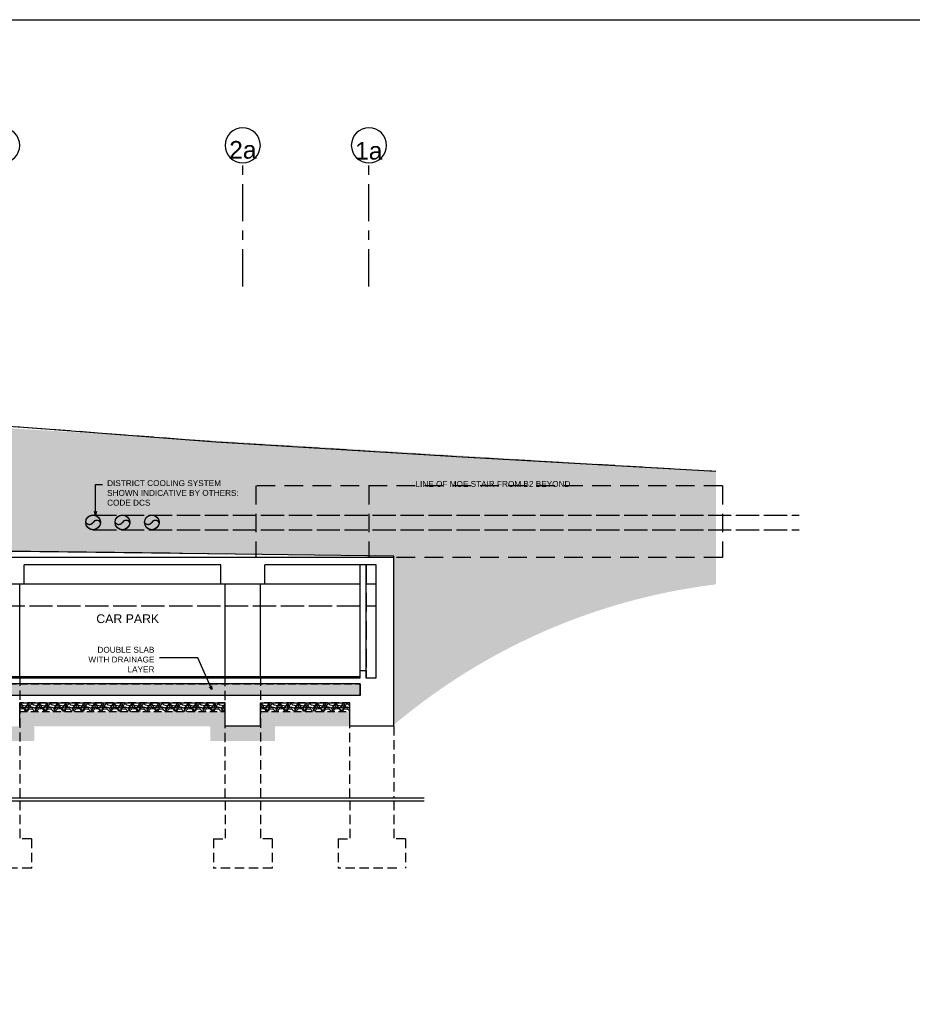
# Model space of a CAD drawing. Header units: millimetres. Extents: x 113048 to 489828, y -130780 to 23393.
# Tile 47 of 98: x 186175 to 216591, y -48362 to -14805. Entities that reach past the tile are written whole.
import ezdxf

# ---------------------------------------------------------------- set-up
doc = ezdxf.new("R2010")
doc.units = ezdxf.units.MM
doc.header["$LTSCALE"] = 100
for name, pattern in [('DASHDOT', [1, 0.5, -0.25, 0, -0.25]), ('Grid Line', [22.225, 12.7, -3.175, 3.175, -3.175]), ('Hidden', [9.525, 6.35, -3.175]), ('HIDDEN2', [4.7625, 3.175, -1.5875])]:
    doc.linetypes.add(name, pattern=pattern)
for name, color, linetype in [('+C-160', 160, 'Hidden'), ('DLN020__', 6, 'DASHDOT'), ('DLN040__', 7, 'Continuous'), ('DLN210__', 7, 'Continuous'), ('DLN270__', 1, 'Continuous'), ('DLN280__', 3, 'Continuous'), ('DLN600__DCS Indicative', 1, 'Continuous'), ('HATCH', 8, 'Continuous'), ('INTWALL', 7, 'Continuous'), ('LEVEL', 7, 'Continuous')]:
    doc.layers.add(name, color=color, linetype=linetype)
doc.styles.add('Swis721tBT', font='swissl.ttf')
doc.styles.add('SWISS MD BT', font='swiss.ttf')
doc.dimstyles.new('INTDIM', dxfattribs={"dimtxt": 200, "dimasz": 125, "dimexe": 100, "dimexo": 150, "dimgap": 80, "dimtad": 1, "dimdec": 0, "dimzin": 9, "dimdsep": 46, "dimtxsty": 'Swis721tBT', "dimblk": 'OPEN30', "dimcen": -125, "dimclrd": 256, "dimclre": 256, "dimclrt": 2, "dimaunit": 1, "dimadec": 1, "dimazin": 0, "dimtfac": 0.444444, "dimtdec": 0, "dimtix": 1, "dimtmove": 2, "dimatfit": 3, "dimldrblk": 'OPEN30', "dimfxl": 0, "dimtolj": 1, "dimlwd": -1, "dimlwe": -1, "dimarcsym": 0})

# ---------------------------------------------------------------- blocks, each defined once
blk = doc.blocks.new('Grid - Bubble - 4mm-251209-Black Box Lvl _0_00_G_F- Kahlen')
at = {"layer": 'DLN020__', "linetype": 'Continuous'}
blk.add_circle((0, 0), 4, dxfattribs=at)
blk = doc.blocks.new('A$C7ADD2EDD')
at = {"layer": 'DLN600__DCS Indicative'}
h = blk.add_hatch(color=256, dxfattribs=at)
h.dxf.hatch_style = 1
h.paths.add_polyline_path([(-210, -518, 0.53234), (-23, -353, -0.53234), (165, -188, 1)])
blk.add_circle((-23, -353), 250, dxfattribs=at)
for centre, start, end in [((127, -333), 75.2939, 187.4065), ((-172, -372), 255.2939, 7.4065)]:
    blk.add_arc(centre, 151, start, end, dxfattribs=at)
blk = doc.blocks.new('_Open30')
at = {"color": 0, "linetype": 'ByBlock', "lineweight": -2}
for p, q in [((-1, 0.27), (0, 0)), ((0, 0), (-1, -0.27)), ((0, 0), (-1, 0))]:
    blk.add_line(p, q, dxfattribs=at)
blk = doc.blocks.new('A$C713849A3')
at = {"layer": '+C-160'}
h = blk.add_hatch(color=256, dxfattribs=at)
h.dxf.hatch_style = 1
h.paths.add_polyline_path([(-69255, 65842, 0.53234), (-69505, 65842, -0.53234), (-69755, 65842, 1)])
h = blk.add_hatch(color=256, dxfattribs=at)
h.dxf.hatch_style = 1
h.paths.add_polyline_path([(-68255, 65842, 0.53234), (-68505, 65842, -0.53234), (-68755, 65842, 1)])
h = blk.add_hatch(color=256, dxfattribs=at)
h.dxf.hatch_style = 1
h.paths.add_polyline_path([(-67255, 65842, 0.53234), (-67505, 65842, -0.53234), (-67755, 65842, 1)])
h = blk.add_hatch(dxfattribs=at)
h.set_pattern_fill('AR-SAND', color=256, scale=2, angle=179.6498)
h.set_pattern_definition([(78.5, (-223155.47, 60541.73), (-66.631913, 71.77354), [0, -77.216, 0, -86.36, 0, -82.55]), (48.5, (-223155.47, 60541.73), (-26.20401, 167.18172), [0, -41.656, 0, -69.596, 0, -26.67]), (8.5, (-223202.63, 60500.73), (119.20533, 104.00447), [0, -25.4, 0, -91.44, 0, -119.38]), (358.5, (-223202.63, 60500.73), (86.00171, 133.837), [0, -12.7, 0, -59.944, 0, -68.58])])
h.paths.add_polyline_path([(-60405, 59942), (-107806, 59942), (-107806, 60342), (-60405, 60342)])
h = blk.add_hatch(dxfattribs=at)
h.set_pattern_fill('GRAVEL', color=256, scale=25, angle=-180)
h.set_pattern_definition([(48.012788, (-80941.41, 484871.167), (5080.0000004, 5714.9999997), [85.4304, -8457.6209]), (4.969741, (-80884.26, 484934.667), (-7619.999997, -635.0000362), [146.6012, -14513.5122]), (312.510447, (-80738.21, 484947.367), (-6350.0000027, 6984.9999975), [103.3704, -10233.6807]), (87.273689, (-80490.56, 485106.117), (-635.0000012, -12700), [133.5011, -13216.6094]), (112.833654, (-80484.21, 485239.467), (3175.0000003, -7619.9999999), [130.9084, -12959.9519]), (177.273689, (-80535.01, 485360.117), (12700, -635.0000012), [133.5011, -13216.6094]), (217.6942405, (-80668.36, 485366.467), (8254.9999996, 6350.0000005), [176.5484, -17478.2788]), (252.2553284, (-80808.06, 485258.517), (-4445.0000011, -13969.9999997), [166.6799, -16501.31415]), (301.429566, (-80858.86, 485099.767), (5080.0000008, -8254.9999995), [133.95325, -13261.3864]), (355.236358, (-80789.01, 484985.467), (-6985, 635.000001), [152.9283, -7493.4842]), (42.397438, (-80636.61, 484972.767), (7619.9999997, 6985.0000003), [197.7695, -19579.1931]), (318.814075, (-81119.21, 485112.467), (4445, -3810), [67.5011, -6682.6415]), (351.469234, (-81068.41, 485068.017), (-8255.0000002, 1269.9999985), [128.4205, -12713.65975]), (45, (-80941.4, 485048.97), (-5e-09, 635), [89.8023, -808.2233]), (23.19859, (-80896.96, 484972.77), (-3175, -1270), [48.3603, -4787.6556]), (111.80141, (-80852.51, 484991.82), (635, -1905), [68.3914, -3351.18825]), (210.963757, (-80877.91, 485055.32), (-1905, -1270), [111.0799, -3591.5745]), (341.56505, (-80973.16, 484998.17), (-1270, 635), [80.3218, -1927.7245]), (196.38954, (-80484.21, 484991.817), (-6350, -1905), [112.522, -11139.7067]), (250.346176, (-80592.16, 484960.067), (2540, 6985), [94.3997, -9345.5539]), (113.19859, (-80973.16, 484871.17), (1270, -3175), [96.72, -4739.2959]), (163.61046, (-81011.26, 484960.067), (6350, -1904.9999995), [112.522, -11139.7067]), (159.443955, (-80484.21, 485385.52), (3175, -1270), [108.5088, -5316.9336]), (114.775141, (-80585.81, 485423.617), (3175.000004, -6984.9999983), [90.918, -9000.8983]), (246.80141, (-80979.51, 485506.17), (-1270, -3175), [96.72, -4739.2959]), (197.354025, (-81017.61, 485417.267), (8254.9999998, 2540.0000006), [106.4457, -10538.094]), (249.443955, (-80668.36, 485506.17), (1270, 3175), [54.2544, -5371.188]), (281.309932, (-80941.41, 485506.17), (635, -2540), [32.37865, -3205.4987]), (345.963757, (-80935.06, 485474.42), (-1905, 635), [130.9084, -2487.26365]), (6.009006, (-80808.06, 485442.667), (-6350, -635.0000004), [121.31675, -12010.3412]), (123.690068, (-80877.91, 485112.47), (635, -1270), [91.581, -2197.9441]), (173.1572266, (-80928.71, 485188.667), (-10795.0000001, 1269.9999994), [159.8892, -15829.0023]), (240.945396, (-81087.46, 485207.72), (2540, 4445), [65.3771, -6472.3481]), (270, (-81119.2, 485150.57), (635, -635), [38.1, -596.9]), (300.256437, (-80795.36, 485423.617), (-2539.9999997, 4445), [88.2167, -8733.4852]), (228.012788, (-80750.91, 485347.417), (-5080.0000004, -5714.9999997), [170.8607, -8372.19055]), (180, (-80865.2, 485220.4), (-635, -635), [165.1, -469.9]), (145.304847, (-81030.31, 485220.417), (-6350.0000024, 4444.9999965), [100.4024, -9939.8292]), (74.054604, (-81112.86, 485277.57), (635, 2540), [92.4573, -4530.4125]), (27.6459754, (-81087.46, 485366.467), (12065.0000004, 6349.9999992), [150.5363, -14903.1161]), (355.426079, (-80954.11, 485436.317), (8255, -635), [159.2574, -15766.4616])])
h.paths.add_polyline_path([(-72005, 59392), (-65005, 59392), (-65005, 59692), (-72005, 59692)])
h = blk.add_hatch(dxfattribs=at)
h.set_pattern_fill('GRAVEL', color=256, scale=25, angle=-180)
h.set_pattern_definition([(48.012788, (-72741.41, 484871.167), (5080.0000004, 5714.9999997), [85.4304, -8457.6209]), (4.969741, (-72684.26, 484934.667), (-7619.999997, -635.0000362), [146.6012, -14513.5122]), (312.510447, (-72538.21, 484947.367), (-6350.0000027, 6984.9999975), [103.3704, -10233.6807]), (87.273689, (-72290.56, 485106.117), (-635.0000012, -12700), [133.5011, -13216.6094]), (112.833654, (-72284.21, 485239.467), (3175.0000003, -7619.9999999), [130.9084, -12959.9519]), (177.273689, (-72335.01, 485360.117), (12700, -635.0000012), [133.5011, -13216.6094]), (217.6942405, (-72468.36, 485366.467), (8254.9999996, 6350.0000005), [176.5484, -17478.2788]), (252.2553284, (-72608.06, 485258.517), (-4445.0000011, -13969.9999997), [166.6799, -16501.31415]), (301.429566, (-72658.86, 485099.767), (5080.0000008, -8254.9999995), [133.95325, -13261.3864]), (355.236358, (-72589.01, 484985.467), (-6985, 635.000001), [152.9283, -7493.4842]), (42.397438, (-72436.61, 484972.767), (7619.9999997, 6985.0000003), [197.7695, -19579.1931]), (318.814075, (-72919.21, 485112.467), (4445, -3810), [67.5011, -6682.6415]), (351.469234, (-72868.41, 485068.017), (-8255.0000002, 1269.9999985), [128.4205, -12713.65975]), (45, (-72741.4, 485048.97), (-5e-09, 635), [89.8023, -808.2233]), (23.19859, (-72696.96, 484972.77), (-3175, -1270), [48.3603, -4787.6556]), (111.80141, (-72652.51, 484991.82), (635, -1905), [68.3914, -3351.18825]), (210.963757, (-72677.91, 485055.32), (-1905, -1270), [111.0799, -3591.5745]), (341.56505, (-72773.16, 484998.17), (-1270, 635), [80.3218, -1927.7245]), (196.38954, (-72284.21, 484991.817), (-6350, -1905), [112.522, -11139.7067]), (250.346176, (-72392.16, 484960.067), (2540, 6985), [94.3997, -9345.5539]), (113.19859, (-72773.16, 484871.17), (1270, -3175), [96.72, -4739.2959]), (163.61046, (-72811.26, 484960.067), (6350, -1904.9999995), [112.522, -11139.7067]), (159.443955, (-72284.21, 485385.52), (3175, -1270), [108.5088, -5316.9336]), (114.775141, (-72385.81, 485423.617), (3175.000004, -6984.9999983), [90.918, -9000.8983]), (246.80141, (-72779.51, 485506.17), (-1270, -3175), [96.72, -4739.2959]), (197.354025, (-72817.61, 485417.267), (8254.9999998, 2540.0000006), [106.4457, -10538.094]), (249.443955, (-72468.36, 485506.17), (1270, 3175), [54.2544, -5371.188]), (281.309932, (-72741.41, 485506.17), (635, -2540), [32.37865, -3205.4987]), (345.963757, (-72735.06, 485474.42), (-1905, 635), [130.9084, -2487.26365]), (6.009006, (-72608.06, 485442.667), (-6350, -635.0000004), [121.31675, -12010.3412]), (123.690068, (-72677.91, 485112.47), (635, -1270), [91.581, -2197.9441]), (173.1572266, (-72728.71, 485188.667), (-10795.0000001, 1269.9999994), [159.8892, -15829.0023]), (240.945396, (-72887.46, 485207.72), (2540, 4445), [65.3771, -6472.3481]), (270, (-72919.2, 485150.57), (635, -635), [38.1, -596.9]), (300.256437, (-72595.36, 485423.617), (-2539.9999997, 4445), [88.2167, -8733.4852]), (228.012788, (-72550.91, 485347.417), (-5080.0000004, -5714.9999997), [170.8607, -8372.19055]), (180, (-72665.2, 485220.4), (-635, -635), [165.1, -469.9]), (145.304847, (-72830.31, 485220.417), (-6350.0000024, 4444.9999965), [100.4024, -9939.8292]), (74.054604, (-72912.86, 485277.57), (635, 2540), [92.4573, -4530.4125]), (27.6459754, (-72887.46, 485366.467), (12065.0000004, 6349.9999992), [150.5363, -14903.1161]), (355.426079, (-72754.11, 485436.317), (8255, -635), [159.2574, -15766.4616])])
h.paths.add_polyline_path([(-63805, 59392), (-60755, 59392), (-60755, 59692), (-63805, 59692)])
for p, q in [((-79745, 69592, -1), (-71879, 69092, -1)), ((-65319, 68592, -1), (-57120, 68092, -1)), ((-57120, 68092, -1), (-48284, 67592, -1)), ((-48055, 67091, 0), (-63955, 67091, 0)), ((-63955, 67091, 0), (-63955, 64642, -1)), ((-60105, 67091, 0), (-60105, 64642, -1)), ((-48055, 67091, 0), (-48055, 64642, -1)), ((-69505, 66092, -1), (-45443, 66092, -1)), ((-69505, 65592, -1), (-45443, 65592, -1)), ((-59255, 64693, -1), (-88155, 65054, -1)), ((-59255, 64642, -1), (-88155, 64642, -1)), ((-59255, 64642, -1), (-59255, 64693, -1)), ((-59255, 58892, -1), (-59255, 64642, -1)), ((-48055, 64642, -1), (-59255, 64642, -1)), ((-65155, 64392, -1), (-71855, 64392, -1)), ((-71855, 63742, -1), (-71855, 64392, -1)), ((-65155, 63742, -1), (-65155, 64392, -1)), ((-59855, 64392, -1), (-63655, 64392, -1)), ((-63655, 63742, -1), (-63655, 64392, -1)), ((-60405, 60542, -1), (-60405, 64392, -1)), ((-60205, 64392, -1), (-60205, 60542, -1)), ((-59855, 60542, -1), (-59855, 64392, -1)), ((-71855, 63742, -1), (-73355, 63742, -1)), ((-72005, 63742, -1), (-73205, 63742, -1)), ((-65005, 63742, -1), (-72005, 63742, -1)), ((-72005, 60592, -1), (-72005, 63742, -1)), ((-63655, 63742, -1), (-65155, 63742, -1)), ((-63805, 63742, -1), (-65005, 63742, -1)), ((-65005, 60592, -1), (-65005, 63742, -1)), ((-60405, 63742, -1), (-63805, 63742, -1)), ((-63805, 60592, -1), (-63805, 63742, -1)), ((-59855, 63742, -1), (-60205, 63742, -1)), ((-60405, 62992, -1), (-106105, 62992, -1)), ((-59855, 62992, -1), (-60205, 62992, -1)), ((-60405, 60542, -1), (-60405, 60792, -1)), ((-60405, 60792, -1), (-60205, 60792, -1)), ((-60205, 60792, -1), (-60205, 60542, -1)), ((-108206, 60542, -1), (-60405, 60542, -1)), ((-106105, 60592, -1), (-60405, 60592, -1)), ((-60205, 60542, -1), (-59855, 60542, -1)), ((-60405, 60342, -1), (-107806, 60342, -1)), ((-60405, 60342, -1), (-60405, 59942, -1)), ((-60405, 59942, -1), (-60405, 60342, -1)), ((-60405, 59942, -1), (-107806, 59942, -1)), ((-72005, 59692, -1), (-65005, 59692, -1)), ((-72005, 58892, -1), (-72005, 59692, -1)), ((-65005, 58892, -1), (-65005, 59692, -1)), ((-63805, 59692, -1), (-60755, 59692, -1)), ((-63805, 58892, -1), (-63805, 59692, -1)), ((-60755, 58892, -1), (-60755, 59692, -1)), ((-63805, 58892, -1), (-65005, 58892, -1)), ((-59255, 58892, -1), (-60755, 58892, -1))]:
    blk.add_line(p, q, dxfattribs=at)
at = {"layer": '+C-160', "ltscale": 0.5}
for p, q in [((-72005, 60592, -1), (-72005, 56451, -1)), ((-65005, 56451, -1), (-65005, 60592, -1)), ((-63805, 60592, -1), (-63805, 56451, -1)), ((-60755, 56451, -1), (-60755, 58892, -1)), ((-59255, 58892, -1), (-59255, 56451, -1)), ((-72005, 56351, -1), (-72005, 55058, -1)), ((-65005, 56351, -1), (-65005, 55058, -1)), ((-63805, 56351, -1), (-63805, 55058, -1)), ((-60755, 56351, -1), (-60755, 55058, -1)), ((-59255, 56351, -1), (-59255, 55058, -1)), ((-71605, 55058, -1), (-72005, 55058, -1)), ((-71605, 55058, -1), (-71605, 54058, -1)), ((-65405, 55058, -1), (-65405, 54058, -1)), ((-65405, 55058, -1), (-65005, 55058, -1)), ((-63405, 55058, -1), (-63805, 55058, -1)), ((-63405, 55058, -1), (-63405, 54058, -1)), ((-61155, 55058, -1), (-61155, 54058, -1)), ((-61155, 55058, -1), (-60755, 55058, -1)), ((-58855, 55058, -1), (-59255, 55058, -1)), ((-58855, 55058, -1), (-58855, 54058, -1)), ((-71605, 54058, -1), (-73605, 54058, -1)), ((-63405, 54058, -1), (-65405, 54058, -1)), ((-59155, 54058, -1), (-61155, 54058, -1))]:
    blk.add_line(p, q, dxfattribs=at)
at = {"layer": '+C-160', "elevation": -1}
blk.add_lwpolyline([(-71879, 69092), (-65319, 68592)], dxfattribs=at)
at = {"layer": '+C-160', "ltscale": 0.4, "elevation": -1}
for points in [[(-60405, 59942), (-107806, 59942), (-107806, 60342), (-60405, 60342)], [(-72005, 59392), (-65005, 59392), (-65005, 59692), (-72005, 59692)], [(-63805, 59392), (-60755, 59392), (-60755, 59692), (-63805, 59692)]]:
    blk.add_lwpolyline(points, close=True, dxfattribs=at)
at = {"layer": '+C-160'}
for centre in [(-69505, 65842, -1), (-68505, 65842, -1), (-67505, 65842, -1)]:
    blk.add_circle(centre, 250, dxfattribs=at)
for centre, start, end in [((-69630, 65926, -1), 213.9437, 326.0563), ((-69380, 65758, -1), 33.9437, 146.0563), ((-68630, 65926, -1), 213.9437, 326.0563), ((-68380, 65758, -1), 33.9437, 146.0563), ((-67630, 65926, -1), 213.9437, 326.0563), ((-67380, 65758, -1), 33.9437, 146.0563)]:
    blk.add_arc(centre, 151, start, end, dxfattribs=at)

msp = doc.modelspace()

# ---------------------------------------------------------------- hatches: boundary and pattern name
at = {"layer": 'HATCH'}
h = msp.add_hatch(dxfattribs=at)
h.set_pattern_fill('EARTH', color=256, scale=80, angle=3.6498)
h.set_pattern_definition([(225, (35025.5, -37238), (-4e-09, -718.4205), [508, -508]), (225, (35160.2, -37372.7), (-4e-09, -718.4205), [508, -508]), (225, (35294.9, -37507.4), (-4e-09, -718.4205), [508, -508]), (315, (35294.9, -37597.2), (718.4205, -4e-09), [508, -508]), (315, (35160.2, -37731.9), (718.4205, -4e-09), [508, -508]), (315, (35025.5, -37866.6), (718.4205, -4e-09), [508, -508])])
edge = h.paths.add_edge_path()
edge.add_line((156634.6, -28770.7), (156634.6, -27188))
edge.add_line((156634.6, -27188), (157134.5, -27188))
edge.add_line((157134.5, -27188), (157145.9, -27188.5))
edge.add_line((157145.9, -27188.5), (157126.6, -27590.1))
edge.add_line((157126.6, -27590.1), (157657, -27615.5))
edge.add_line((157657, -27615.5), (157885.6, -27425.3))
edge.add_line((157885.6, -27425.3), (166243.6, -27826.6))
edge.add_line((166243.6, -27826.6), (166452.9, -28037.8))
edge.add_line((166452.9, -28037.8), (166983.3, -28063.3))
edge.add_line((166983.3, -28063.3), (167008.1, -27589))
edge.add_line((167008.1, -27589), (209898.5, -30188.1))
edge.add_line((209898.5, -30188.1), (209897, -34051.1))
edge.add_arc((212436.8, -54839), 20942.5, 96.96553, 130.17776)
edge.add_line((198925.5, -38838), (198925.5, -33086.7))
edge.add_line((198925.5, -33086.7), (170025.5, -32724.2))
edge.add_line((170025.5, -32724.2), (170025.5, -28936.7))
edge.add_line((170025.5, -28936.7), (156634.6, -28770.7))
h = msp.add_hatch(dxfattribs=at)
h.set_pattern_fill('AR-SAND', color=1, scale=2, angle=179.6498)
h.set_pattern_definition([(78.5, (35025.495, -37237.98), (-66.631913, 71.77354), [0, -77.216, 0, -86.36, 0, -82.55]), (48.5, (35025.5, -37237.98), (-26.20401, 167.18172), [0, -41.656, 0, -69.596, 0, -26.67]), (8.5, (34978.34, -37278.975), (119.20533, 104.00447), [0, -25.4, 0, -91.44, 0, -119.38]), (358.5, (34978.34, -37278.98), (86.00171, 133.837), [0, -12.7, 0, -59.944, 0, -68.58])])
h.paths.add_polyline_path([(197775.5, -37838), (150375.4, -37838), (150375.4, -37438), (197775.5, -37438)])
h = msp.add_hatch(dxfattribs=at)
h.set_pattern_fill('GRAVEL', color=1, scale=25, angle=-180)
h.set_pattern_definition([(48.012788, (177239.555, 387091.46), (5080.0000004, 5714.9999997), [85.4304, -8457.6209]), (4.969741, (177296.705, 387154.958), (-7619.999997, -635.0000362), [146.6012, -14513.5122]), (312.510447, (177442.755, 387167.658), (-6350.0000027, 6984.9999975), [103.3704, -10233.6807]), (87.273689, (177690.405, 387326.408), (-635.0000012, -12700), [133.5011, -13216.6094]), (112.833654, (177696.755, 387459.758), (3175.0000003, -7619.9999999), [130.9084, -12959.9519]), (177.273689, (177645.955, 387580.408), (12700, -635.0000012), [133.5011, -13216.6094]), (217.6942405, (177512.605, 387586.758), (8254.9999996, 6350.0000005), [176.5484, -17478.2788]), (252.2553284, (177372.905, 387478.808), (-4445.0000011, -13969.9999997), [166.6799, -16501.31415]), (301.429566, (177322.105, 387320.058), (5080.0000008, -8254.9999995), [133.95325, -13261.3864]), (355.236358, (177391.955, 387205.76), (-6985, 635.000001), [152.9283, -7493.4842]), (42.397438, (177544.355, 387193.058), (7619.9999997, 6985.0000003), [197.7695, -19579.1931]), (318.814075, (177061.755, 387332.76), (4445, -3810), [67.5011, -6682.6415]), (351.469234, (177112.555, 387288.308), (-8255.0000002, 1269.9999985), [128.4205, -12713.65975]), (45, (177239.56, 387269.26), (-5e-09, 635), [89.8023, -808.2233]), (23.19859, (177284.005, 387193.06), (-3175, -1270), [48.3603, -4787.6556]), (111.80141, (177328.46, 387212.11), (635, -1905), [68.3914, -3351.18825]), (210.963757, (177303.06, 387275.61), (-1905, -1270), [111.0799, -3591.5745]), (341.56505, (177207.8, 387218.46), (-1270, 635), [80.3218, -1927.7245]), (196.38954, (177696.755, 387212.108), (-6350, -1905), [112.522, -11139.7067]), (250.346176, (177588.805, 387180.358), (2540, 6985), [94.3997, -9345.5539]), (113.19859, (177207.805, 387091.46), (1270, -3175), [96.72, -4739.2959]), (163.61046, (177169.705, 387180.358), (6350, -1904.9999995), [112.522, -11139.7067]), (159.443955, (177696.755, 387605.81), (3175, -1270), [108.5088, -5316.9336]), (114.775141, (177595.155, 387643.91), (3175.000004, -6984.9999983), [90.918, -9000.8983]), (246.80141, (177201.455, 387726.46), (-1270, -3175), [96.72, -4739.2959]), (197.354025, (177163.355, 387637.558), (8254.9999998, 2540.0000006), [106.4457, -10538.094]), (249.443955, (177512.605, 387726.46), (1270, 3175), [54.2544, -5371.188]), (281.309932, (177239.56, 387726.46), (635, -2540), [32.37865, -3205.4987]), (345.963757, (177245.9, 387694.71), (-1905, 635), [130.9084, -2487.26365]), (6.009006, (177372.905, 387662.958), (-6350, -635.0000004), [121.31675, -12010.3412]), (123.690068, (177303.06, 387332.76), (635, -1270), [91.581, -2197.9441]), (173.1572266, (177252.255, 387408.958), (-10795.0000001, 1269.9999994), [159.8892, -15829.0023]), (240.945396, (177093.505, 387428.01), (2540, 4445), [65.3771, -6472.3481]), (270, (177061.76, 387370.86), (635, -635), [38.1, -596.9]), (300.256437, (177385.605, 387643.91), (-2539.9999997, 4445), [88.2167, -8733.4852]), (228.012788, (177430.055, 387567.71), (-5080.0000004, -5714.9999997), [170.8607, -8372.19055]), (180, (177315.76, 387440.7), (-635, -635), [165.1, -469.9]), (145.304847, (177150.655, 387440.708), (-6350.0000024, 4444.9999965), [100.4024, -9939.8292]), (74.054604, (177068.105, 387497.86), (635, 2540), [92.4573, -4530.4125]), (27.6459754, (177093.505, 387586.758), (12065.0000004, 6349.9999992), [150.5363, -14903.1161]), (355.426079, (177226.855, 387656.608), (8255, -635), [159.2574, -15766.4616])])
h.paths.add_polyline_path([(186175.5, -38388), (193175.5, -38388), (193175.5, -38088), (186175.5, -38088)])
h = msp.add_hatch(dxfattribs=at)
h.set_pattern_fill('GRAVEL', color=1, scale=25, angle=-180)
h.set_pattern_definition([(48.012788, (185439.555, 387091.46), (5080.0000004, 5714.9999997), [85.4304, -8457.6209]), (4.969741, (185496.705, 387154.958), (-7619.999997, -635.0000362), [146.6012, -14513.5122]), (312.510447, (185642.755, 387167.658), (-6350.0000027, 6984.9999975), [103.3704, -10233.6807]), (87.273689, (185890.405, 387326.408), (-635.0000012, -12700), [133.5011, -13216.6094]), (112.833654, (185896.755, 387459.758), (3175.0000003, -7619.9999999), [130.9084, -12959.9519]), (177.273689, (185845.955, 387580.408), (12700, -635.0000012), [133.5011, -13216.6094]), (217.6942405, (185712.605, 387586.758), (8254.9999996, 6350.0000005), [176.5484, -17478.2788]), (252.2553284, (185572.905, 387478.808), (-4445.0000011, -13969.9999997), [166.6799, -16501.31415]), (301.429566, (185522.105, 387320.058), (5080.0000008, -8254.9999995), [133.95325, -13261.3864]), (355.236358, (185591.955, 387205.76), (-6985, 635.000001), [152.9283, -7493.4842]), (42.397438, (185744.355, 387193.058), (7619.9999997, 6985.0000003), [197.7695, -19579.1931]), (318.814075, (185261.755, 387332.76), (4445, -3810), [67.5011, -6682.6415]), (351.469234, (185312.555, 387288.308), (-8255.0000002, 1269.9999985), [128.4205, -12713.65975]), (45, (185439.56, 387269.26), (-5e-09, 635), [89.8023, -808.2233]), (23.19859, (185484.005, 387193.06), (-3175, -1270), [48.3603, -4787.6556]), (111.80141, (185528.46, 387212.11), (635, -1905), [68.3914, -3351.18825]), (210.963757, (185503.06, 387275.61), (-1905, -1270), [111.0799, -3591.5745]), (341.56505, (185407.8, 387218.46), (-1270, 635), [80.3218, -1927.7245]), (196.38954, (185896.755, 387212.108), (-6350, -1905), [112.522, -11139.7067]), (250.346176, (185788.805, 387180.358), (2540, 6985), [94.3997, -9345.5539]), (113.19859, (185407.805, 387091.46), (1270, -3175), [96.72, -4739.2959]), (163.61046, (185369.705, 387180.358), (6350, -1904.9999995), [112.522, -11139.7067]), (159.443955, (185896.755, 387605.81), (3175, -1270), [108.5088, -5316.9336]), (114.775141, (185795.155, 387643.91), (3175.000004, -6984.9999983), [90.918, -9000.8983]), (246.80141, (185401.455, 387726.46), (-1270, -3175), [96.72, -4739.2959]), (197.354025, (185363.355, 387637.558), (8254.9999998, 2540.0000006), [106.4457, -10538.094]), (249.443955, (185712.605, 387726.46), (1270, 3175), [54.2544, -5371.188]), (281.309932, (185439.56, 387726.46), (635, -2540), [32.37865, -3205.4987]), (345.963757, (185445.9, 387694.71), (-1905, 635), [130.9084, -2487.26365]), (6.009006, (185572.905, 387662.958), (-6350, -635.0000004), [121.31675, -12010.3412]), (123.690068, (185503.06, 387332.76), (635, -1270), [91.581, -2197.9441]), (173.1572266, (185452.255, 387408.958), (-10795.0000001, 1269.9999994), [159.8892, -15829.0023]), (240.945396, (185293.505, 387428.01), (2540, 4445), [65.3771, -6472.3481]), (270, (185261.76, 387370.86), (635, -635), [38.1, -596.9]), (300.256437, (185585.605, 387643.91), (-2539.9999997, 4445), [88.2167, -8733.4852]), (228.012788, (185630.055, 387567.71), (-5080.0000004, -5714.9999997), [170.8607, -8372.19055]), (180, (185515.76, 387440.7), (-635, -635), [165.1, -469.9]), (145.304847, (185350.655, 387440.708), (-6350.0000024, 4444.9999965), [100.4024, -9939.8292]), (74.054604, (185268.105, 387497.86), (635, 2540), [92.4573, -4530.4125]), (27.6459754, (185293.505, 387586.758), (12065.0000004, 6349.9999992), [150.5363, -14903.1161]), (355.426079, (185426.855, 387656.608), (8255, -635), [159.2574, -15766.4616])])
h.paths.add_polyline_path([(194375.5, -38388), (197425.5, -38388), (197425.5, -38088), (194375.5, -38088)])
h = msp.add_hatch(dxfattribs=at)
h.set_pattern_fill('EARTH', color=256, scale=80, angle=3.6498)
h.set_pattern_definition([(225, (35075.5, -37841.07), (-7e-09, -718.4205), [508, -508]), (225, (35210.2, -37975.8), (-7e-09, -718.4205), [508, -508]), (225, (35344.9, -38110.5), (-7e-09, -718.4205), [508, -508]), (315, (35344.9, -38200.3), (718.4205, -7e-09), [508, -508]), (315, (35210.2, -38335), (718.4205, -7e-09), [508, -508]), (315, (35075.5, -38469.7), (718.4205, -7e-09), [508, -508])])
h.paths.add_polyline_path([(131425.5, -38391.1), (134475.5, -38391.1), (134475.5, -38892.9), (135675.5, -38892.9), (135675.5, -38391.1), (142675.5, -38391.1), (142675.5, -38888), (144475.5, -38888), (144475.5, -39490.5), (150375.4, -39515.4), (150375.4, -38888), (152075.5, -38888), (152075.5, -38391.1), (160375.5, -38391.1), (160375.5, -38888), (161575.5, -38888), (161575.5, -38391.1), (168575.5, -38391.1), (168575.5, -38888), (169775.5, -38888), (169775.5, -38391.1), (176775.5, -38391.1), (176775.5, -38888), (177975.5, -38888), (177975.5, -38391.1), (184975.5, -38391.1), (184975.5, -38888), (186175.5, -38888), (186175.5, -38391.1), (193175.5, -38391.1), (193175.5, -38888), (194375.5, -38888), (194375.5, -38391.1), (197425.5, -38391.1), (197425.5, -38891.1), (194875.5, -38891.1), (194875.5, -39388), (192675.5, -39388), (192675.5, -38891.1), (186675.5, -38891.1), (186675.5, -39388), (184475.5, -39388), (184475.5, -38891.1), (178475.5, -38891.1), (178475.5, -39388), (176275.5, -39388), (176275.5, -38891.1), (170275.5, -38891.1), (170275.5, -39388), (168075.5, -39388), (168075.5, -38891.1), (162075.5, -38891.1), (162075.5, -39388), (159875.5, -39388), (159875.5, -38891.1), (152575.5, -38891.1), (152575.5, -39388), (150869.8, -39388), (150881.2, -39988), (143881.2, -39988), (143869.8, -39388), (142175.5, -39388), (142175.5, -38888), (136175.5, -38891.1), (136175.5, -39392.9), (133975.5, -39392.9), (133975.5, -38891.1), (131425.5, -38891.1)])

# ---------------------------------------------------------------- linework, layer by layer
at = {"elevation": 1.4}
msp.add_lwpolyline([(258181, -14804.9), (258181, -97779.7), (241181, -97779.7), (241181, -130779.7), (113047.6, -130779.7), (113047.6, -14804.9)], close=True, dxfattribs=at)
at = {"layer": 'DLN020__', "linetype": 'Grid Line'}
for p, q in [((193775.5, -23899.1, -0.1), (193775.5, -19688, -0.1)), ((198075.5, -23899.1, -0.1), (198075.5, -19688, -0.1))]:
    msp.add_line(p, q, dxfattribs=at)
at = {"layer": 'DLN210__', "color": 5}
for p, q in [((178435.6, -28188), (186301.5, -28688)), ((192861.6, -29188), (201060.6, -29688)), ((201060.6, -29688), (209897, -30188))]:
    msp.add_line(p, q, dxfattribs=at)
at = {"layer": 'DLN210__'}
for p, q in [((197775.5, -37238), (197775.5, -33388)), ((197975.5, -33388), (197975.5, -37238))]:
    msp.add_line(p, q, dxfattribs=at)
at = {"layer": 'DLN210__', "color": 5}
msp.add_lwpolyline([(186301.5, -28688), (192861.6, -29188)], dxfattribs=at)
at = {"layer": 'DLN270__'}
for p, q in [((198925.5, -33086.7), (170025.5, -32725.5)), ((198925.5, -33138), (198925.5, -33086.7))]:
    msp.add_line(p, q, dxfattribs=at)
at = {"layer": 'DLN280__', "linetype": 'Hidden'}
for p, q in [((210125.5, -30688.3, 1.4), (194225.5, -30688.3, 1.4)), ((194225.5, -30688.3, 1.4), (194225.5, -33138)), ((198075.5, -30688.3, 1.4), (198075.5, -33138)), ((210125.5, -30688.3, 1.4), (210125.5, -33138)), ((210125.5, -33138, 0), (198925.5, -33138, 0))]:
    msp.add_line(p, q, dxfattribs=at)
at = {"layer": 'DLN280__'}
for p, q in [((198925.5, -33138), (170025.5, -33138)), ((198925.5, -38888), (198925.5, -33138)), ((193025.5, -33388), (186325.5, -33388)), ((186325.5, -34038), (186325.5, -33388)), ((193025.5, -34038), (193025.5, -33388)), ((198325.5, -33388), (194525.5, -33388)), ((194525.5, -34038), (194525.5, -33388)), ((198325.5, -37238), (198325.5, -33388)), ((186325.5, -34038), (184825.5, -34038)), ((186175.5, -34038), (184975.5, -34038)), ((194525.5, -34038), (193025.5, -34038)), ((194375.5, -34038), (193175.5, -34038)), ((149975.4, -37238, 0), (197775.5, -37238, 0)), ((197775.5, -37238, 0), (197775.5, -36988)), ((197775.5, -36988), (197975.5, -36988, 0)), ((197975.5, -36988, 0), (197975.5, -37238, 0)), ((197975.5, -37238, 0), (198325.5, -37238, 0)), ((197775.5, -37438, 0), (150375.4, -37438, 0)), ((197775.5, -37438, 0), (197775.5, -37838, 0)), ((197775.5, -37838), (197775.5, -37438, 0)), ((197775.5, -37838, 0), (150375.4, -37838, 0)), ((186175.5, -38088), (193175.5, -38088)), ((186175.5, -38888), (186175.5, -38088)), ((193175.5, -38888), (193175.5, -38088)), ((194375.5, -38088), (197425.5, -38088)), ((194375.5, -38888), (194375.5, -38088)), ((197425.5, -38888), (197425.5, -38088)), ((194375.5, -38888), (193175.5, -38888)), ((198925.5, -38888), (197425.5, -38888))]:
    msp.add_line(p, q, dxfattribs=at)
at = {"layer": 'DLN280__', "color": 1}
for p, q in [((193175.5, -34038), (186175.5, -34038)), ((186175.5, -37188), (186175.5, -34038)), ((193175.5, -37188), (193175.5, -34038)), ((197775.5, -34038), (194375.5, -34038)), ((194375.5, -37188), (194375.5, -34038)), ((198325.5, -34038), (197975.5, -34038))]:
    msp.add_line(p, q, dxfattribs=at)
at = {"layer": 'DLN280__', "color": 8, "linetype": 'Hidden', "ltscale": 0.5}
for p, q in [((186175.5, -37188), (186175.5, -41329.1)), ((193175.5, -41329.1), (193175.5, -37188)), ((194375.5, -37188), (194375.5, -41329.1)), ((197425.5, -41329.1), (197425.5, -38888)), ((198925.5, -38888), (198925.5, -41329.1)), ((186175.5, -41429.1), (186175.5, -42721.3)), ((193175.5, -41429.1), (193175.5, -42721.3)), ((194375.5, -41429.1), (194375.5, -42721.3)), ((197425.5, -41429.1), (197425.5, -42721.3)), ((198925.5, -41429.1), (198925.5, -42721.3)), ((186575.5, -42721.3), (186175.5, -42721.3)), ((186575.5, -42721.3), (186575.5, -43721.3)), ((192775.5, -42721.3), (192775.5, -43721.3)), ((192775.5, -42721.3), (193175.5, -42721.3)), ((194775.5, -42721.3), (194375.5, -42721.3)), ((194775.5, -42721.3), (194775.5, -43721.3)), ((197025.5, -42721.3), (197025.5, -43721.3)), ((197025.5, -42721.3), (197425.5, -42721.3)), ((199325.5, -42721.3), (198925.5, -42721.3)), ((199325.5, -42721.3), (199325.5, -43721.3)), ((186575.5, -43721.3), (184575.5, -43721.3)), ((194775.5, -43721.3), (192775.5, -43721.3)), ((199025.5, -43721.3), (197025.5, -43721.3))]:
    msp.add_line(p, q, dxfattribs=at)
at = {"layer": 'DLN600__DCS Indicative', "linetype": 'HIDDEN2'}
for p, q in [((188675.5, -31688), (212738.1, -31688)), ((188675.5, -32188), (212738.1, -32188))]:
    msp.add_line(p, q, dxfattribs=at)
at = {"layer": 'HATCH', "color": 1, "linetype": 'Hidden', "ltscale": 0.4}
for points in [[(197775.5, -37838), (150375.4, -37838), (150375.4, -37438), (197775.5, -37438)], [(186175.5, -38388), (193175.5, -38388), (193175.5, -38088), (186175.5, -38088)], [(194375.5, -38388), (197425.5, -38388), (197425.5, -38088), (194375.5, -38088)]]:
    msp.add_lwpolyline(points, close=True, dxfattribs=at)
at = {"layer": 'INTWALL', "color": 1, "linetype": 'HIDDEN2'}
msp.add_line((197775.5, -34788), (152075.5, -34788), dxfattribs=at)
at = {"layer": 'INTWALL', "color": 1}
for p, q in [((198325.5, -34788), (197975.5, -34788)), ((152075.5, -37188, 0), (197775.5, -37188, 0.1))]:
    msp.add_line(p, q, dxfattribs=at)
at = {"layer": 'LEVEL', "color": 1}
for p, q in [((165036.5, -41326.9), (199954.5, -41329.1)), ((165036.5, -41426.9), (199954.5, -41429.1))]:
    msp.add_line(p, q, dxfattribs=at)

# ---------------------------------------------------------------- block references
at = {"layer": '+C-160'}
msp.add_blockref('A$C713849A3', (258181, -97779.7, 1.4), dxfattribs=at)
at = {"layer": 'DLN020__', "xscale": -149.9999999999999, "yscale": 149.9999999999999, "zscale": 149.9999999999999, "rotation": 180}
for p in [(185575.5, -19088, -0.1), (193775.5, -19088, -0.1), (198075.5, -19088, -0.1)]:
    msp.add_blockref('Grid - Bubble - 4mm-251209-Black Box Lvl _0_00_G_F- Kahlen', p, dxfattribs=at)
at = {"layer": 'DLN600__DCS Indicative', "rotation": 138.6498041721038}
for p in [(188425.5, -32188), (189425.5, -32188), (190425.5, -32188)]:
    msp.add_blockref('A$C7ADD2EDD', p, dxfattribs=at)

# ---------------------------------------------------------------- texts
at = {"layer": 'DLN020__', "color": 3, "char_height": 600, "width": 1209.6, "attachment_point": 8, "rotation": 0, "line_spacing_factor": 1.00667}
for s, insert in [('{\\fSwis721 BT|b0|i0|c0|p34;2a}', (193779.7, -19548.9, -0.1)), ('{\\fSwis721 BT|b0|i0|c0|p34;1a}', (198071.3, -19581.5, -0.1))]:
    msp.add_mtext(s, dxfattribs=dict(at, insert=insert))
at = {"layer": 'DLN040__', "char_height": 200, "attachment_point": 1, "rotation": 360, "style": 'SWISS MD BT'}
for s, insert, width in [('DISTRICT COOLING SYSTEM SHOWN INDICATIVE BY OTHERS: CODE DCS ', (189154.5, -30499.8), 4905.427), ('LINE OF MOE STAIR FROM B2 BEYOND', (199662.9, -30526.9), 6522.109)]:
    msp.add_mtext(s, dxfattribs=dict(at, insert=insert, width=width))
at = {"layer": 'DLN040__', "insert": (188785.7, -35374), "char_height": 300, "attachment_point": 7, "rotation": 0, "line_spacing_factor": 1.00667, "style": 'SWISS MD BT'}
msp.add_mtext('CAR PARK', dxfattribs=at)
at = {"layer": 'DLN040__', "insert": (190766.2, -36178.5), "char_height": 200, "width": 2514.678, "attachment_point": 3, "style": 'SWISS MD BT'}
msp.add_mtext('DOUBLE SLAB WITH DRAINAGE LAYER', dxfattribs=at)

# ---------------------------------------------------------------- leaders
at = {"layer": 'DLN040__'}
for points in [[(188753.5, -31688), (188753.5, -30642.1), (188997.7, -30642.1)], [(192726.7, -37638), (192241.5, -36549.7), (190943.7, -36549.7)]]:
    msp.add_leader(points, dimstyle='INTDIM', override={"dimtad": 0, "dimclrd": 1}, dxfattribs=at)

doc.saveas('drawing.dxf')
